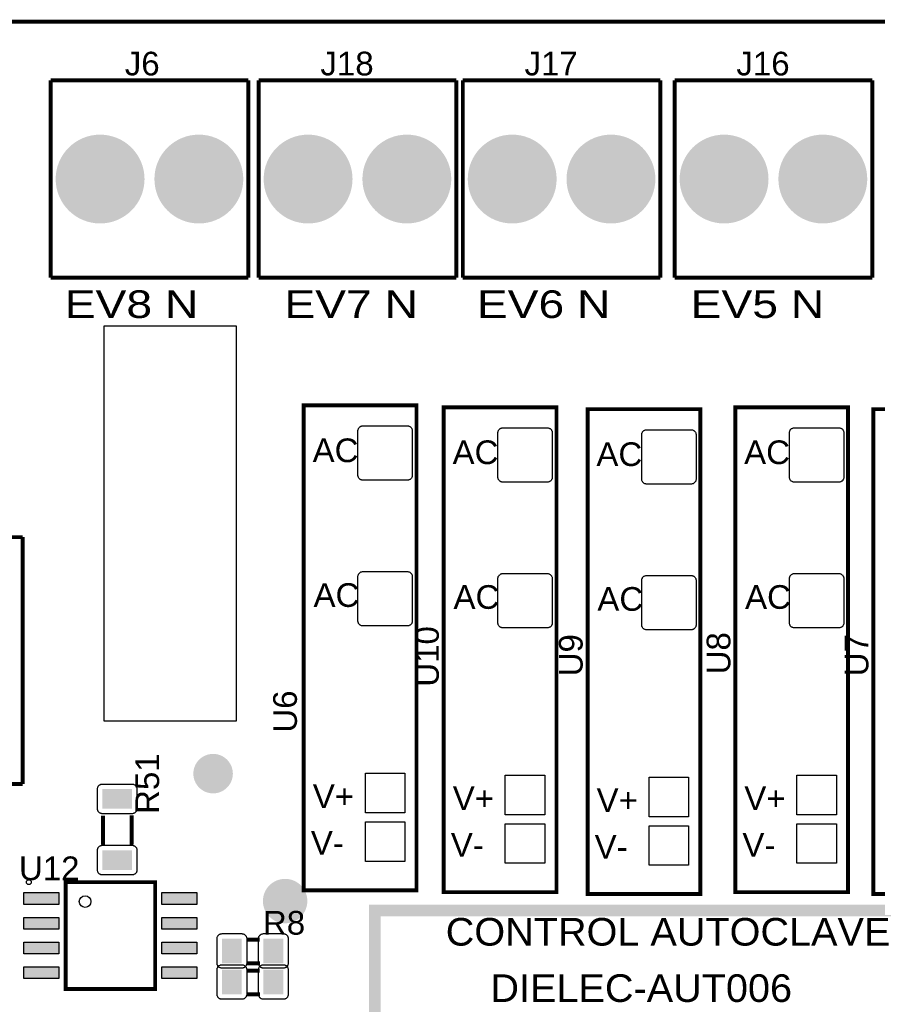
# Model space of a CAD drawing. Header units: inches. Extents: x -3.34 to 3.34, y -1.57 to 1.57.
# Tile 13 of 14: x -0.66 to 1.08, y -0.42 to 1.57. Entities that reach past the tile are written whole.
import ezdxf

# ---------------------------------------------------------------- set-up
doc = ezdxf.new("R2010")
doc.units = ezdxf.units.IN
doc.layers.get('0').update_dxf_attribs({"linetype": 'CONTINUOUS'})

# ---------------------------------------------------------------- blocks, each defined once
blk = doc.blocks.new('RPAD')
blk.add_trace([(-0.5, -0.5), (-0.5, 0.5), (0.5, -0.5), (0.5, 0.5)])
blk = doc.blocks.new('EPAD')
at = {"const_width": 0.5}
blk.add_lwpolyline([(-0.25, 0, 1), (0.25, 0, 1)], format="xyb", close=True, dxfattribs=at)

msp = doc.modelspace()

# ---------------------------------------------------------------- linework, layer by layer
for points, const_width in [([(-3.332118, -1.570866), (3.333236, -1.570866), (3.333236, 1.570866), (-3.332118, 1.570866), (-3.332118, -1.570866)], 0.008), ([(-3.332118, -1.570866), (3.333236, -1.570866), (3.333236, 1.570866), (-3.332118, 1.570866), (-3.332118, -1.570866)], 0.008), ([(-3.332118, -1.570866), (3.333236, -1.570866), (3.333236, 1.570866), (-3.332118, 1.570866), (-3.332118, -1.570866)], 0.008), ([(-0.592748, 1.451969), (-0.592748, 1.051969)], 0.008), ([(-0.592748, 1.451969), (-0.192748, 1.451969)], 0.008), ([(-0.592748, 1.451969), (-0.592748, 1.051969)], 0.008), ([(-0.592748, 1.451969), (-0.192748, 1.451969)], 0.008), ([(-0.592748, 1.451969), (-0.592748, 1.051969)], 0.008), ([(-0.592748, 1.451969), (-0.192748, 1.451969)], 0.008), ([(-0.192748, 1.451969), (-0.192748, 1.051969)], 0.008), ([(-0.192748, 1.451969), (-0.192748, 1.051969)], 0.008), ([(-0.192748, 1.451969), (-0.192748, 1.051969)], 0.008), ([(-0.171488, 1.451969), (-0.171488, 1.051969)], 0.008), ([(-0.171488, 1.451969), (0.228512, 1.451969)], 0.008), ([(-0.171488, 1.451969), (-0.171488, 1.051969)], 0.008), ([(-0.171488, 1.451969), (0.228512, 1.451969)], 0.008), ([(-0.171488, 1.451969), (-0.171488, 1.051969)], 0.008), ([(-0.171488, 1.451969), (0.228512, 1.451969)], 0.008), ([(0.228512, 1.451969), (0.228512, 1.051969)], 0.008), ([(0.228512, 1.451969), (0.228512, 1.051969)], 0.008), ([(0.228512, 1.451969), (0.228512, 1.051969)], 0.008), ([(0.241898, 1.451969), (0.241898, 1.051969)], 0.008), ([(0.241898, 1.451969), (0.641898, 1.451969)], 0.008), ([(0.241898, 1.451969), (0.241898, 1.051969)], 0.008), ([(0.241898, 1.451969), (0.641898, 1.451969)], 0.008), ([(0.241898, 1.451969), (0.241898, 1.051969)], 0.008), ([(0.241898, 1.451969), (0.641898, 1.451969)], 0.008), ([(0.641898, 1.451969), (0.641898, 1.051969)], 0.008), ([(0.641898, 1.451969), (0.641898, 1.051969)], 0.008), ([(0.641898, 1.451969), (0.641898, 1.051969)], 0.008), ([(0.671031, 1.451969), (0.671031, 1.051969)], 0.008), ([(0.671031, 1.451969), (1.071031, 1.451969)], 0.008), ([(0.671031, 1.451969), (0.671031, 1.051969)], 0.008), ([(0.671031, 1.451969), (1.071031, 1.451969)], 0.008), ([(0.671031, 1.451969), (0.671031, 1.051969)], 0.008), ([(0.671031, 1.451969), (1.071031, 1.451969)], 0.008), ([(1.071031, 1.451969), (1.071031, 1.051969)], 0.008), ([(1.071031, 1.451969), (1.071031, 1.051969)], 0.008), ([(1.071031, 1.451969), (1.071031, 1.051969)], 0.008), ([(-0.592748, 1.051969), (-0.192748, 1.051969)], 0.008), ([(-0.592748, 1.051969), (-0.192748, 1.051969)], 0.008), ([(-0.592748, 1.051969), (-0.192748, 1.051969)], 0.008), ([(-0.171488, 1.051969), (0.228512, 1.051969)], 0.008), ([(-0.171488, 1.051969), (0.228512, 1.051969)], 0.008), ([(-0.171488, 1.051969), (0.228512, 1.051969)], 0.008), ([(0.241898, 1.051969), (0.641898, 1.051969)], 0.008), ([(0.241898, 1.051969), (0.641898, 1.051969)], 0.008), ([(0.241898, 1.051969), (0.641898, 1.051969)], 0.008), ([(0.671031, 1.051969), (1.071031, 1.051969)], 0.008), ([(0.671031, 1.051969), (1.071031, 1.051969)], 0.008), ([(0.671031, 1.051969), (1.071031, 1.051969)], 0.008), ([(-0.080234, -0.188976), (0.148112, -0.188976), (0.148112, 0.793591), (-0.080234, 0.793591), (-0.080234, -0.188976)], 0.008), ([(-0.080234, -0.188976), (0.148112, -0.188976), (0.148112, 0.793591), (-0.080234, 0.793591), (-0.080234, -0.188976)], 0.008), ([(-0.080234, -0.188976), (0.148112, -0.188976), (0.148112, 0.793591), (-0.080234, 0.793591), (-0.080234, -0.188976)], 0.008), ([(0.20323, -0.192913), (0.431577, -0.192913), (0.431577, 0.789654), (0.20323, 0.789654), (0.20323, -0.192913)], 0.008), ([(0.20323, -0.192913), (0.431577, -0.192913), (0.431577, 0.789654), (0.20323, 0.789654), (0.20323, -0.192913)], 0.008), ([(0.20323, -0.192913), (0.431577, -0.192913), (0.431577, 0.789654), (0.20323, 0.789654), (0.20323, -0.192913)], 0.008), ([(0.494569, -0.19685), (0.722915, -0.19685), (0.722915, 0.785717), (0.494569, 0.785717), (0.494569, -0.19685)], 0.008), ([(0.494569, -0.19685), (0.722915, -0.19685), (0.722915, 0.785717), (0.494569, 0.785717), (0.494569, -0.19685)], 0.008), ([(0.494569, -0.19685), (0.722915, -0.19685), (0.722915, 0.785717), (0.494569, 0.785717), (0.494569, -0.19685)], 0.008), ([(0.793781, -0.192913), (1.022128, -0.192913), (1.022128, 0.789654), (0.793781, 0.789654), (0.793781, -0.192913)], 0.008), ([(0.793781, -0.192913), (1.022128, -0.192913), (1.022128, 0.789654), (0.793781, 0.789654), (0.793781, -0.192913)], 0.008), ([(0.793781, -0.192913), (1.022128, -0.192913), (1.022128, 0.789654), (0.793781, 0.789654), (0.793781, -0.192913)], 0.008), ([(1.073309, -0.19685), (1.301656, -0.19685), (1.301656, 0.785717), (1.073309, 0.785717), (1.073309, -0.19685)], 0.008), ([(1.073309, -0.19685), (1.301656, -0.19685), (1.301656, 0.785717), (1.073309, 0.785717), (1.073309, -0.19685)], 0.008), ([(1.073309, -0.19685), (1.301656, -0.19685), (1.301656, 0.785717), (1.073309, 0.785717), (1.073309, -0.19685)], 0.008), ([(-2.649835, 0.526378), (-0.649835, 0.526378)], 0.008), ([(-2.649835, 0.526378), (-0.649835, 0.526378)], 0.008), ([(-2.649835, 0.526378), (-0.649835, 0.526378)], 0.008), ([(-0.649835, 0.526378), (-0.649835, 0.026378)], 0.008), ([(-0.649835, 0.526378), (-0.649835, 0.026378)], 0.008), ([(-0.649835, 0.526378), (-0.649835, 0.026378)], 0.008), ([(-2.649835, 0.026378), (-0.649835, 0.026378)], 0.008), ([(-2.649835, 0.026378), (-0.649835, 0.026378)], 0.008), ([(-2.649835, 0.026378), (-0.649835, 0.026378)], 0.008), ([(-0.487102, -0.037937), (-0.487102, -0.096937)], 0.008), ([(-0.487102, -0.037937), (-0.487102, -0.096937)], 0.008), ([(-0.487102, -0.037937), (-0.487102, -0.096937)], 0.008), ([(-0.429102, -0.036937), (-0.429102, -0.096937)], 0.008), ([(-0.429102, -0.036937), (-0.429102, -0.096937)], 0.008), ([(-0.429102, -0.036937), (-0.429102, -0.096937)], 0.008), ([(-0.562433, -0.389173), (-0.381331, -0.389173), (-0.381331, -0.172638), (-0.562433, -0.172638), (-0.562433, -0.389173)], 0.007874), ([(-0.562433, -0.389173), (-0.381331, -0.389173), (-0.381331, -0.172638), (-0.562433, -0.172638), (-0.562433, -0.389173)], 0.007874), ([(-0.562433, -0.389173), (-0.381331, -0.389173), (-0.381331, -0.172638), (-0.562433, -0.172638), (-0.562433, -0.389173)], 0.007874), ([(0.063552, -0.541193), (1.323394, -0.541193), (1.323394, -0.230169), (0.063552, -0.230169), (0.063552, -0.541193)], 0.024), ([(0.063552, -0.541193), (1.323394, -0.541193), (1.323394, -0.230169), (0.063552, -0.230169), (0.063552, -0.541193)], 0.024), ([(0.063552, -0.541193), (1.323394, -0.541193), (1.323394, -0.230169), (0.063552, -0.230169), (0.063552, -0.541193)], 0.024), ([(-0.196819, -0.288992), (-0.169819, -0.288992)], 0.008), ([(-0.196819, -0.288992), (-0.169819, -0.288992)], 0.008), ([(-0.196819, -0.288992), (-0.169819, -0.288992)], 0.008), ([(-0.196819, -0.336992), (-0.168819, -0.336992)], 0.008), ([(-0.196819, -0.336992), (-0.168819, -0.336992)], 0.008), ([(-0.196819, -0.336992), (-0.168819, -0.336992)], 0.008), ([(-0.196819, -0.351984), (-0.169819, -0.351984)], 0.008), ([(-0.196819, -0.351984), (-0.169819, -0.351984)], 0.008), ([(-0.196819, -0.351984), (-0.169819, -0.351984)], 0.008), ([(-0.196819, -0.399984), (-0.168819, -0.399984)], 0.008), ([(-0.196819, -0.399984), (-0.168819, -0.399984)], 0.008), ([(-0.196819, -0.399984), (-0.168819, -0.399984)], 0.008)]:
    msp.add_lwpolyline(points, dxfattribs=dict(const_width=const_width))
msp.add_lwpolyline([(-0.21637, 0.1543), (-0.21637, 0.953611), (-0.484972, 0.953611), (-0.484972, 0.1543), (-0.21637, 0.1543)])
for points in [[(0.029506, 0.65185), (0.029506, 0.74185), (0.029556, 0.74289), (0.029705, 0.743895), (0.029947, 0.744862), (0.030278, 0.745786), (0.030692, 0.746662), (0.031187, 0.747486), (0.031756, 0.748254), (0.032396, 0.74896), (0.033103, 0.7496), (0.03387, 0.750169), (0.034694, 0.750664), (0.03557, 0.751079), (0.036494, 0.751409), (0.037461, 0.751652), (0.038467, 0.7518), (0.039506, 0.75185), (0.129506, 0.75185), (0.130545, 0.7518), (0.13155, 0.751652), (0.132517, 0.751409), (0.133441, 0.751079), (0.134318, 0.750664), (0.135142, 0.750169), (0.135909, 0.7496), (0.136615, 0.74896), (0.137256, 0.748254), (0.137825, 0.747486), (0.13832, 0.746662), (0.138734, 0.745786), (0.139065, 0.744862), (0.139307, 0.743895), (0.139456, 0.74289), (0.139506, 0.74185), (0.139506, 0.65185), (0.139456, 0.650811), (0.139307, 0.649806), (0.139065, 0.648839), (0.138734, 0.647915), (0.13832, 0.647039), (0.137825, 0.646215), (0.137256, 0.645447), (0.136615, 0.644741), (0.135909, 0.644101), (0.135142, 0.643531), (0.134318, 0.643037), (0.133441, 0.642622), (0.132517, 0.642291), (0.13155, 0.642049), (0.130545, 0.641901), (0.129506, 0.64185), (0.039506, 0.64185), (0.038467, 0.641901), (0.037461, 0.642049), (0.036494, 0.642291), (0.03557, 0.642622), (0.034694, 0.643037), (0.03387, 0.643531), (0.033103, 0.644101), (0.032396, 0.644741), (0.031756, 0.645447), (0.031187, 0.646215), (0.030692, 0.647039), (0.030278, 0.647915), (0.029947, 0.648839), (0.029705, 0.649806), (0.029556, 0.650811), (0.029506, 0.65185)], [(0.31297, 0.647913), (0.31297, 0.737913), (0.313021, 0.738953), (0.313169, 0.739958), (0.313411, 0.740925), (0.313742, 0.741849), (0.314157, 0.742725), (0.314652, 0.743549), (0.315221, 0.744317), (0.315861, 0.745023), (0.316567, 0.745663), (0.317335, 0.746232), (0.318159, 0.746727), (0.319035, 0.747142), (0.319959, 0.747472), (0.320926, 0.747715), (0.321931, 0.747863), (0.32297, 0.747913), (0.41297, 0.747913), (0.41401, 0.747863), (0.415015, 0.747715), (0.415982, 0.747472), (0.416906, 0.747142), (0.417782, 0.746727), (0.418606, 0.746232), (0.419374, 0.745663), (0.42008, 0.745023), (0.42072, 0.744317), (0.421289, 0.743549), (0.421784, 0.742725), (0.422199, 0.741849), (0.42253, 0.740925), (0.422772, 0.739958), (0.42292, 0.738953), (0.42297, 0.737913), (0.42297, 0.647913), (0.42292, 0.646874), (0.422772, 0.645869), (0.42253, 0.644902), (0.422199, 0.643978), (0.421784, 0.643102), (0.421289, 0.642278), (0.42072, 0.64151), (0.42008, 0.640804), (0.419374, 0.640164), (0.418606, 0.639594), (0.417782, 0.6391), (0.416906, 0.638685), (0.415982, 0.638354), (0.415015, 0.638112), (0.41401, 0.637964), (0.41297, 0.637913), (0.32297, 0.637913), (0.321931, 0.637964), (0.320926, 0.638112), (0.319959, 0.638354), (0.319035, 0.638685), (0.318159, 0.6391), (0.317335, 0.639594), (0.316567, 0.640164), (0.315861, 0.640804), (0.315221, 0.64151), (0.314652, 0.642278), (0.314157, 0.643102), (0.313742, 0.643978), (0.313411, 0.644902), (0.313169, 0.645869), (0.313021, 0.646874), (0.31297, 0.647913)], [(0.604309, 0.643976), (0.604309, 0.733976), (0.604359, 0.735016), (0.604508, 0.736021), (0.60475, 0.736988), (0.605081, 0.737912), (0.605495, 0.738788), (0.60599, 0.739612), (0.606559, 0.74038), (0.6072, 0.741086), (0.607906, 0.741726), (0.608673, 0.742295), (0.609497, 0.74279), (0.610374, 0.743205), (0.611298, 0.743535), (0.612265, 0.743778), (0.61327, 0.743926), (0.614309, 0.743976), (0.704309, 0.743976), (0.705348, 0.743926), (0.706354, 0.743778), (0.70732, 0.743535), (0.708244, 0.743205), (0.709121, 0.74279), (0.709945, 0.742295), (0.710712, 0.741726), (0.711419, 0.741086), (0.712059, 0.74038), (0.712628, 0.739612), (0.713123, 0.738788), (0.713537, 0.737912), (0.713868, 0.736988), (0.71411, 0.736021), (0.714259, 0.735016), (0.714309, 0.733976), (0.714309, 0.643976), (0.714259, 0.642937), (0.71411, 0.641932), (0.713868, 0.640965), (0.713537, 0.640041), (0.713123, 0.639165), (0.712628, 0.638341), (0.712059, 0.637573), (0.711419, 0.636867), (0.710712, 0.636227), (0.709945, 0.635657), (0.709121, 0.635163), (0.708244, 0.634748), (0.70732, 0.634417), (0.706354, 0.634175), (0.705348, 0.634027), (0.704309, 0.633976), (0.614309, 0.633976), (0.61327, 0.634027), (0.612265, 0.634175), (0.611298, 0.634417), (0.610374, 0.634748), (0.609497, 0.635163), (0.608673, 0.635657), (0.607906, 0.636227), (0.6072, 0.636867), (0.606559, 0.637573), (0.60599, 0.638341), (0.605495, 0.639165), (0.605081, 0.640041), (0.60475, 0.640965), (0.604508, 0.641932), (0.604359, 0.642937), (0.604309, 0.643976)], [(0.903522, 0.647913), (0.903522, 0.737913), (0.903572, 0.738953), (0.90372, 0.739958), (0.903963, 0.740925), (0.904293, 0.741849), (0.904708, 0.742725), (0.905203, 0.743549), (0.905772, 0.744317), (0.906412, 0.745023), (0.907119, 0.745663), (0.907886, 0.746232), (0.90871, 0.746727), (0.909586, 0.747142), (0.91051, 0.747472), (0.911477, 0.747715), (0.912482, 0.747863), (0.913522, 0.747913), (1.003522, 0.747913), (1.004561, 0.747863), (1.005566, 0.747715), (1.006533, 0.747472), (1.007457, 0.747142), (1.008333, 0.746727), (1.009157, 0.746232), (1.009925, 0.745663), (1.010631, 0.745023), (1.011271, 0.744317), (1.011841, 0.743549), (1.012335, 0.742725), (1.01275, 0.741849), (1.013081, 0.740925), (1.013323, 0.739958), (1.013471, 0.738953), (1.013522, 0.737913), (1.013522, 0.647913), (1.013471, 0.646874), (1.013323, 0.645869), (1.013081, 0.644902), (1.01275, 0.643978), (1.012335, 0.643102), (1.011841, 0.642278), (1.011271, 0.64151), (1.010631, 0.640804), (1.009925, 0.640164), (1.009157, 0.639594), (1.008333, 0.6391), (1.007457, 0.638685), (1.006533, 0.638354), (1.005566, 0.638112), (1.004561, 0.637964), (1.003522, 0.637913), (0.913522, 0.637913), (0.912482, 0.637964), (0.911477, 0.638112), (0.91051, 0.638354), (0.909586, 0.638685), (0.90871, 0.6391), (0.907886, 0.639594), (0.907119, 0.640164), (0.906412, 0.640804), (0.905772, 0.64151), (0.905203, 0.642278), (0.904708, 0.643102), (0.904293, 0.643978), (0.903963, 0.644902), (0.90372, 0.645869), (0.903572, 0.646874), (0.903522, 0.647913)], [(0.029506, 0.356575), (0.029506, 0.446575), (0.029556, 0.447614), (0.029705, 0.448619), (0.029947, 0.449586), (0.030278, 0.45051), (0.030692, 0.451387), (0.031187, 0.452211), (0.031756, 0.452978), (0.032396, 0.453684), (0.033103, 0.454324), (0.03387, 0.454894), (0.034694, 0.455388), (0.03557, 0.455803), (0.036494, 0.456134), (0.037461, 0.456376), (0.038467, 0.456524), (0.039506, 0.456575), (0.129506, 0.456575), (0.130545, 0.456524), (0.13155, 0.456376), (0.132517, 0.456134), (0.133441, 0.455803), (0.134318, 0.455388), (0.135142, 0.454894), (0.135909, 0.454324), (0.136615, 0.453684), (0.137256, 0.452978), (0.137825, 0.452211), (0.13832, 0.451387), (0.138734, 0.45051), (0.139065, 0.449586), (0.139307, 0.448619), (0.139456, 0.447614), (0.139506, 0.446575), (0.139506, 0.356575), (0.139456, 0.355535), (0.139307, 0.35453), (0.139065, 0.353563), (0.138734, 0.352639), (0.13832, 0.351763), (0.137825, 0.350939), (0.137256, 0.350171), (0.136615, 0.349465), (0.135909, 0.348825), (0.135142, 0.348256), (0.134318, 0.347761), (0.133441, 0.347346), (0.132517, 0.347016), (0.13155, 0.346774), (0.130545, 0.346625), (0.129506, 0.346575), (0.039506, 0.346575), (0.038467, 0.346625), (0.037461, 0.346774), (0.036494, 0.347016), (0.03557, 0.347346), (0.034694, 0.347761), (0.03387, 0.348256), (0.033103, 0.348825), (0.032396, 0.349465), (0.031756, 0.350171), (0.031187, 0.350939), (0.030692, 0.351763), (0.030278, 0.352639), (0.029947, 0.353563), (0.029705, 0.35453), (0.029556, 0.355535), (0.029506, 0.356575)], [(0.31297, 0.352638), (0.31297, 0.442638), (0.313021, 0.443677), (0.313169, 0.444682), (0.313411, 0.445649), (0.313742, 0.446573), (0.314157, 0.44745), (0.314652, 0.448274), (0.315221, 0.449041), (0.315861, 0.449747), (0.316567, 0.450387), (0.317335, 0.450957), (0.318159, 0.451451), (0.319035, 0.451866), (0.319959, 0.452197), (0.320926, 0.452439), (0.321931, 0.452587), (0.32297, 0.452638), (0.41297, 0.452638), (0.41401, 0.452587), (0.415015, 0.452439), (0.415982, 0.452197), (0.416906, 0.451866), (0.417782, 0.451451), (0.418606, 0.450957), (0.419374, 0.450387), (0.42008, 0.449747), (0.42072, 0.449041), (0.421289, 0.448274), (0.421784, 0.44745), (0.422199, 0.446573), (0.42253, 0.445649), (0.422772, 0.444682), (0.42292, 0.443677), (0.42297, 0.442638), (0.42297, 0.352638), (0.42292, 0.351598), (0.422772, 0.350593), (0.42253, 0.349626), (0.422199, 0.348702), (0.421784, 0.347826), (0.421289, 0.347002), (0.42072, 0.346234), (0.42008, 0.345528), (0.419374, 0.344888), (0.418606, 0.344319), (0.417782, 0.343824), (0.416906, 0.343409), (0.415982, 0.343079), (0.415015, 0.342837), (0.41401, 0.342688), (0.41297, 0.342638), (0.32297, 0.342638), (0.321931, 0.342688), (0.320926, 0.342837), (0.319959, 0.343079), (0.319035, 0.343409), (0.318159, 0.343824), (0.317335, 0.344319), (0.316567, 0.344888), (0.315861, 0.345528), (0.315221, 0.346234), (0.314652, 0.347002), (0.314157, 0.347826), (0.313742, 0.348702), (0.313411, 0.349626), (0.313169, 0.350593), (0.313021, 0.351598), (0.31297, 0.352638)], [(0.604309, 0.348701), (0.604309, 0.438701), (0.604359, 0.43974), (0.604508, 0.440745), (0.60475, 0.441712), (0.605081, 0.442636), (0.605495, 0.443513), (0.60599, 0.444337), (0.606559, 0.445104), (0.6072, 0.44581), (0.607906, 0.44645), (0.608673, 0.44702), (0.609497, 0.447514), (0.610374, 0.447929), (0.611298, 0.44826), (0.612265, 0.448502), (0.61327, 0.44865), (0.614309, 0.448701), (0.704309, 0.448701), (0.705348, 0.44865), (0.706354, 0.448502), (0.70732, 0.44826), (0.708244, 0.447929), (0.709121, 0.447514), (0.709945, 0.44702), (0.710712, 0.44645), (0.711419, 0.44581), (0.712059, 0.445104), (0.712628, 0.444337), (0.713123, 0.443513), (0.713537, 0.442636), (0.713868, 0.441712), (0.71411, 0.440745), (0.714259, 0.43974), (0.714309, 0.438701), (0.714309, 0.348701), (0.714259, 0.347661), (0.71411, 0.346656), (0.713868, 0.345689), (0.713537, 0.344765), (0.713123, 0.343889), (0.712628, 0.343065), (0.712059, 0.342297), (0.711419, 0.341591), (0.710712, 0.340951), (0.709945, 0.340382), (0.709121, 0.339887), (0.708244, 0.339472), (0.70732, 0.339142), (0.706354, 0.3389), (0.705348, 0.338751), (0.704309, 0.338701), (0.614309, 0.338701), (0.61327, 0.338751), (0.612265, 0.3389), (0.611298, 0.339142), (0.610374, 0.339472), (0.609497, 0.339887), (0.608673, 0.340382), (0.607906, 0.340951), (0.6072, 0.341591), (0.606559, 0.342297), (0.60599, 0.343065), (0.605495, 0.343889), (0.605081, 0.344765), (0.60475, 0.345689), (0.604508, 0.346656), (0.604359, 0.347661), (0.604309, 0.348701)], [(0.903522, 0.352638), (0.903522, 0.442638), (0.903572, 0.443677), (0.90372, 0.444682), (0.903963, 0.445649), (0.904293, 0.446573), (0.904708, 0.44745), (0.905203, 0.448274), (0.905772, 0.449041), (0.906412, 0.449747), (0.907119, 0.450387), (0.907886, 0.450957), (0.90871, 0.451451), (0.909586, 0.451866), (0.91051, 0.452197), (0.911477, 0.452439), (0.912482, 0.452587), (0.913522, 0.452638), (1.003522, 0.452638), (1.004561, 0.452587), (1.005566, 0.452439), (1.006533, 0.452197), (1.007457, 0.451866), (1.008333, 0.451451), (1.009157, 0.450957), (1.009925, 0.450387), (1.010631, 0.449747), (1.011271, 0.449041), (1.011841, 0.448274), (1.012335, 0.44745), (1.01275, 0.446573), (1.013081, 0.445649), (1.013323, 0.444682), (1.013471, 0.443677), (1.013522, 0.442638), (1.013522, 0.352638), (1.013471, 0.351598), (1.013323, 0.350593), (1.013081, 0.349626), (1.01275, 0.348702), (1.012335, 0.347826), (1.011841, 0.347002), (1.011271, 0.346234), (1.010631, 0.345528), (1.009925, 0.344888), (1.009157, 0.344319), (1.008333, 0.343824), (1.007457, 0.343409), (1.006533, 0.343079), (1.005566, 0.342837), (1.004561, 0.342688), (1.003522, 0.342638), (0.913522, 0.342638), (0.912482, 0.342688), (0.911477, 0.342837), (0.91051, 0.343079), (0.909586, 0.343409), (0.90871, 0.343824), (0.907886, 0.344319), (0.907119, 0.344888), (0.906412, 0.345528), (0.905772, 0.346234), (0.905203, 0.347002), (0.904708, 0.347826), (0.904293, 0.348702), (0.903963, 0.349626), (0.90372, 0.350593), (0.903572, 0.351598), (0.903522, 0.352638)], [(0.044506, -0.032126), (0.044506, 0.047874), (0.124506, 0.047874), (0.124506, -0.032126), (0.044506, -0.032126)], [(0.32797, -0.036063), (0.32797, 0.043937), (0.40797, 0.043937), (0.40797, -0.036063), (0.32797, -0.036063)], [(0.619309, -0.04), (0.619309, 0.04), (0.699309, 0.04), (0.699309, -0.04), (0.619309, -0.04)], [(0.918522, -0.036063), (0.918522, 0.043937), (0.998522, 0.043937), (0.998522, -0.036063), (0.918522, -0.036063)], [(-0.418102, 0.016063), (-0.418102, -0.023937), (-0.418153, -0.024976), (-0.418301, -0.025981), (-0.418543, -0.026948), (-0.418874, -0.027872), (-0.419289, -0.028749), (-0.419783, -0.029573), (-0.420353, -0.030341), (-0.420993, -0.031046), (-0.421699, -0.031687), (-0.422467, -0.032256), (-0.423291, -0.03275), (-0.424167, -0.033165), (-0.425091, -0.033496), (-0.426058, -0.033738), (-0.427063, -0.033887), (-0.428102, -0.033937), (-0.488102, -0.033937), (-0.489142, -0.033887), (-0.490147, -0.033738), (-0.491114, -0.033496), (-0.492038, -0.033165), (-0.492914, -0.03275), (-0.493738, -0.032256), (-0.494506, -0.031687), (-0.495212, -0.031046), (-0.495852, -0.030341), (-0.496421, -0.029573), (-0.496916, -0.028749), (-0.497331, -0.027872), (-0.497661, -0.026948), (-0.497904, -0.025981), (-0.498052, -0.024976), (-0.498102, -0.023937), (-0.498102, 0.016063), (-0.498052, 0.017102), (-0.497904, 0.018107), (-0.497661, 0.019074), (-0.497331, 0.019998), (-0.496916, 0.020875), (-0.496421, 0.021699), (-0.495852, 0.022467), (-0.495212, 0.023172), (-0.494506, 0.023813), (-0.493738, 0.024382), (-0.492914, 0.024876), (-0.492038, 0.025291), (-0.491114, 0.025622), (-0.490147, 0.025864), (-0.489142, 0.026013), (-0.488102, 0.026063), (-0.428102, 0.026063), (-0.427063, 0.026013), (-0.426058, 0.025864), (-0.425091, 0.025622), (-0.424167, 0.025291), (-0.423291, 0.024876), (-0.422467, 0.024382), (-0.421699, 0.023813), (-0.420993, 0.023172), (-0.420353, 0.022467), (-0.419783, 0.021699), (-0.419289, 0.020875), (-0.418874, 0.019998), (-0.418543, 0.019074), (-0.418301, 0.018107), (-0.418153, 0.017102), (-0.418102, 0.016063)], [(0.044506, -0.130551), (0.044506, -0.050551), (0.124506, -0.050551), (0.124506, -0.130551), (0.044506, -0.130551)], [(0.32797, -0.134488), (0.32797, -0.054488), (0.40797, -0.054488), (0.40797, -0.134488), (0.32797, -0.134488)], [(0.619309, -0.138425), (0.619309, -0.058425), (0.699309, -0.058425), (0.699309, -0.138425), (0.619309, -0.138425)], [(0.918522, -0.134488), (0.918522, -0.054488), (0.998522, -0.054488), (0.998522, -0.134488), (0.918522, -0.134488)], [(-0.418102, -0.107937), (-0.418102, -0.147937), (-0.418153, -0.148976), (-0.418301, -0.149981), (-0.418543, -0.150948), (-0.418874, -0.151872), (-0.419289, -0.152749), (-0.419783, -0.153573), (-0.420353, -0.154341), (-0.420993, -0.155046), (-0.421699, -0.155687), (-0.422467, -0.156256), (-0.423291, -0.15675), (-0.424167, -0.157165), (-0.425091, -0.157496), (-0.426058, -0.157738), (-0.427063, -0.157887), (-0.428102, -0.157937), (-0.488102, -0.157937), (-0.489142, -0.157887), (-0.490147, -0.157738), (-0.491114, -0.157496), (-0.492038, -0.157165), (-0.492914, -0.15675), (-0.493738, -0.156256), (-0.494506, -0.155687), (-0.495212, -0.155046), (-0.495852, -0.154341), (-0.496421, -0.153573), (-0.496916, -0.152749), (-0.497331, -0.151872), (-0.497661, -0.150948), (-0.497904, -0.149981), (-0.498052, -0.148976), (-0.498102, -0.147937), (-0.498102, -0.107937), (-0.498052, -0.106898), (-0.497904, -0.105893), (-0.497661, -0.104926), (-0.497331, -0.104002), (-0.496916, -0.103125), (-0.496421, -0.102301), (-0.495852, -0.101533), (-0.495212, -0.100828), (-0.494506, -0.100187), (-0.493738, -0.099618), (-0.492914, -0.099124), (-0.492038, -0.098709), (-0.491114, -0.098378), (-0.490147, -0.098136), (-0.489142, -0.097987), (-0.488102, -0.097937), (-0.428102, -0.097937), (-0.427063, -0.097987), (-0.426058, -0.098136), (-0.425091, -0.098378), (-0.424167, -0.098709), (-0.423291, -0.099124), (-0.422467, -0.099618), (-0.421699, -0.100187), (-0.420993, -0.100828), (-0.420353, -0.101533), (-0.419783, -0.102301), (-0.419289, -0.103125), (-0.418874, -0.104002), (-0.418543, -0.104926), (-0.418301, -0.105893), (-0.418153, -0.106898), (-0.418102, -0.107937)], [(-0.647146, -0.217906), (-0.647146, -0.193906), (-0.576146, -0.193906), (-0.576146, -0.217906), (-0.647146, -0.217906)], [(-0.367618, -0.217906), (-0.367618, -0.193906), (-0.296618, -0.193906), (-0.296618, -0.217906), (-0.367618, -0.217906)], [(-0.647146, -0.267906), (-0.647146, -0.243906), (-0.576146, -0.243906), (-0.576146, -0.267906), (-0.647146, -0.267906)], [(-0.367618, -0.267906), (-0.367618, -0.243906), (-0.296618, -0.243906), (-0.296618, -0.267906), (-0.367618, -0.267906)], [(-0.245819, -0.276992), (-0.205819, -0.276992), (-0.20478, -0.277043), (-0.203774, -0.277191), (-0.202807, -0.277433), (-0.201883, -0.277764), (-0.201007, -0.278178), (-0.200183, -0.278673), (-0.199415, -0.279243), (-0.198709, -0.279883), (-0.198069, -0.280589), (-0.1975, -0.281356), (-0.197006, -0.28218), (-0.196591, -0.283057), (-0.19626, -0.283981), (-0.196018, -0.284948), (-0.195869, -0.285953), (-0.195819, -0.286992), (-0.195819, -0.336992), (-0.195869, -0.338031), (-0.196018, -0.339037), (-0.19626, -0.340004), (-0.196591, -0.340928), (-0.197006, -0.341804), (-0.1975, -0.342628), (-0.198069, -0.343395), (-0.198709, -0.344102), (-0.199415, -0.344742), (-0.200183, -0.345311), (-0.201007, -0.345806), (-0.201883, -0.34622), (-0.202807, -0.346551), (-0.203774, -0.346793), (-0.20478, -0.346942), (-0.205819, -0.346992), (-0.245819, -0.346992), (-0.246858, -0.346942), (-0.247863, -0.346793), (-0.24883, -0.346551), (-0.249754, -0.34622), (-0.250631, -0.345806), (-0.251455, -0.345311), (-0.252222, -0.344742), (-0.252928, -0.344102), (-0.253569, -0.343395), (-0.254138, -0.342628), (-0.254632, -0.341804), (-0.255047, -0.340928), (-0.255378, -0.340004), (-0.25562, -0.339037), (-0.255769, -0.338031), (-0.255819, -0.336992), (-0.255819, -0.286992), (-0.255769, -0.285953), (-0.25562, -0.284948), (-0.255378, -0.283981), (-0.255047, -0.283057), (-0.254632, -0.28218), (-0.254138, -0.281356), (-0.253569, -0.280589), (-0.252928, -0.279883), (-0.252222, -0.279243), (-0.251455, -0.278673), (-0.250631, -0.278178), (-0.249754, -0.277764), (-0.24883, -0.277433), (-0.247863, -0.277191), (-0.246858, -0.277043), (-0.245819, -0.276992)], [(-0.161819, -0.276992), (-0.121819, -0.276992), (-0.12078, -0.277043), (-0.119774, -0.277191), (-0.118807, -0.277433), (-0.117883, -0.277764), (-0.117007, -0.278178), (-0.116183, -0.278673), (-0.115415, -0.279243), (-0.114709, -0.279883), (-0.114069, -0.280589), (-0.1135, -0.281356), (-0.113006, -0.28218), (-0.112591, -0.283057), (-0.11226, -0.283981), (-0.112018, -0.284948), (-0.111869, -0.285953), (-0.111819, -0.286992), (-0.111819, -0.336992), (-0.111869, -0.338031), (-0.112018, -0.339037), (-0.11226, -0.340004), (-0.112591, -0.340928), (-0.113006, -0.341804), (-0.1135, -0.342628), (-0.114069, -0.343395), (-0.114709, -0.344102), (-0.115415, -0.344742), (-0.116183, -0.345311), (-0.117007, -0.345806), (-0.117883, -0.34622), (-0.118807, -0.346551), (-0.119774, -0.346793), (-0.12078, -0.346942), (-0.121819, -0.346992), (-0.161819, -0.346992), (-0.162858, -0.346942), (-0.163863, -0.346793), (-0.16483, -0.346551), (-0.165754, -0.34622), (-0.166631, -0.345806), (-0.167455, -0.345311), (-0.168222, -0.344742), (-0.168928, -0.344102), (-0.169569, -0.343395), (-0.170138, -0.342628), (-0.170632, -0.341804), (-0.171047, -0.340928), (-0.171378, -0.340004), (-0.17162, -0.339037), (-0.171769, -0.338031), (-0.171819, -0.336992), (-0.171819, -0.286992), (-0.171769, -0.285953), (-0.17162, -0.284948), (-0.171378, -0.283981), (-0.171047, -0.283057), (-0.170632, -0.28218), (-0.170138, -0.281356), (-0.169569, -0.280589), (-0.168928, -0.279883), (-0.168222, -0.279243), (-0.167455, -0.278673), (-0.166631, -0.278178), (-0.165754, -0.277764), (-0.16483, -0.277433), (-0.163863, -0.277191), (-0.162858, -0.277043), (-0.161819, -0.276992)], [(-0.647146, -0.317906), (-0.647146, -0.293906), (-0.576146, -0.293906), (-0.576146, -0.317906), (-0.647146, -0.317906)], [(-0.367618, -0.317906), (-0.367618, -0.293906), (-0.296618, -0.293906), (-0.296618, -0.317906), (-0.367618, -0.317906)], [(-0.647146, -0.367906), (-0.647146, -0.343906), (-0.576146, -0.343906), (-0.576146, -0.367906), (-0.647146, -0.367906)], [(-0.367618, -0.367906), (-0.367618, -0.343906), (-0.296618, -0.343906), (-0.296618, -0.367906), (-0.367618, -0.367906)], [(-0.245819, -0.339984), (-0.205819, -0.339984), (-0.20478, -0.340035), (-0.203774, -0.340183), (-0.202807, -0.340425), (-0.201883, -0.340756), (-0.201007, -0.34117), (-0.200183, -0.341665), (-0.199415, -0.342235), (-0.198709, -0.342875), (-0.198069, -0.343581), (-0.1975, -0.344348), (-0.197006, -0.345172), (-0.196591, -0.346049), (-0.19626, -0.346973), (-0.196018, -0.34794), (-0.195869, -0.348945), (-0.195819, -0.349984), (-0.195819, -0.399984), (-0.195869, -0.401024), (-0.196018, -0.402029), (-0.19626, -0.402996), (-0.196591, -0.40392), (-0.197006, -0.404796), (-0.1975, -0.40562), (-0.198069, -0.406387), (-0.198709, -0.407094), (-0.199415, -0.407734), (-0.200183, -0.408303), (-0.201007, -0.408798), (-0.201883, -0.409213), (-0.202807, -0.409543), (-0.203774, -0.409785), (-0.20478, -0.409934), (-0.205819, -0.409984), (-0.245819, -0.409984), (-0.246858, -0.409934), (-0.247863, -0.409785), (-0.24883, -0.409543), (-0.249754, -0.409213), (-0.250631, -0.408798), (-0.251455, -0.408303), (-0.252222, -0.407734), (-0.252928, -0.407094), (-0.253569, -0.406387), (-0.254138, -0.40562), (-0.254632, -0.404796), (-0.255047, -0.40392), (-0.255378, -0.402996), (-0.25562, -0.402029), (-0.255769, -0.401024), (-0.255819, -0.399984), (-0.255819, -0.349984), (-0.255769, -0.348945), (-0.25562, -0.34794), (-0.255378, -0.346973), (-0.255047, -0.346049), (-0.254632, -0.345172), (-0.254138, -0.344348), (-0.253569, -0.343581), (-0.252928, -0.342875), (-0.252222, -0.342235), (-0.251455, -0.341665), (-0.250631, -0.34117), (-0.249754, -0.340756), (-0.24883, -0.340425), (-0.247863, -0.340183), (-0.246858, -0.340035), (-0.245819, -0.339984)], [(-0.161819, -0.339984), (-0.121819, -0.339984), (-0.12078, -0.340035), (-0.119774, -0.340183), (-0.118807, -0.340425), (-0.117883, -0.340756), (-0.117007, -0.34117), (-0.116183, -0.341665), (-0.115415, -0.342235), (-0.114709, -0.342875), (-0.114069, -0.343581), (-0.1135, -0.344348), (-0.113006, -0.345172), (-0.112591, -0.346049), (-0.11226, -0.346973), (-0.112018, -0.34794), (-0.111869, -0.348945), (-0.111819, -0.349984), (-0.111819, -0.399984), (-0.111869, -0.401024), (-0.112018, -0.402029), (-0.11226, -0.402996), (-0.112591, -0.40392), (-0.113006, -0.404796), (-0.1135, -0.40562), (-0.114069, -0.406387), (-0.114709, -0.407094), (-0.115415, -0.407734), (-0.116183, -0.408303), (-0.117007, -0.408798), (-0.117883, -0.409213), (-0.118807, -0.409543), (-0.119774, -0.409785), (-0.12078, -0.409934), (-0.121819, -0.409984), (-0.161819, -0.409984), (-0.162858, -0.409934), (-0.163863, -0.409785), (-0.16483, -0.409543), (-0.165754, -0.409213), (-0.166631, -0.408798), (-0.167455, -0.408303), (-0.168222, -0.407734), (-0.168928, -0.407094), (-0.169569, -0.406387), (-0.170138, -0.40562), (-0.170632, -0.404796), (-0.171047, -0.40392), (-0.171378, -0.402996), (-0.17162, -0.402029), (-0.171769, -0.401024), (-0.171819, -0.399984), (-0.171819, -0.349984), (-0.171769, -0.348945), (-0.17162, -0.34794), (-0.171378, -0.346973), (-0.171047, -0.346049), (-0.170632, -0.345172), (-0.170138, -0.344348), (-0.169569, -0.343581), (-0.168928, -0.342875), (-0.168222, -0.342235), (-0.167455, -0.341665), (-0.166631, -0.34117), (-0.165754, -0.340756), (-0.16483, -0.340425), (-0.163863, -0.340183), (-0.162858, -0.340035), (-0.161819, -0.339984)]]:
    msp.add_lwpolyline(points, close=True)
for centre, radius in [((-0.637236, -0.172638), 0.004921), ((-0.637236, -0.172638), 0.004921), ((-0.637236, -0.172638), 0.004921), ((-0.523063, -0.212008), 0.011811), ((-0.523063, -0.212008), 0.011811), ((-0.523063, -0.212008), 0.011811)]:
    msp.add_circle(centre, radius)

# ---------------------------------------------------------------- block references
for name, p, xscale, yscale in [('EPAD', (-0.492748, 1.251969), 0.18, 0.18), ('EPAD', (-0.292748, 1.251969), 0.18, 0.18), ('EPAD', (-0.071488, 1.251969), 0.18, 0.18), ('EPAD', (0.128512, 1.251969), 0.18, 0.18), ('EPAD', (0.341898, 1.251969), 0.18, 0.18), ('EPAD', (0.541898, 1.251969), 0.18, 0.18), ('EPAD', (0.771031, 1.251969), 0.18, 0.18), ('EPAD', (0.971031, 1.251969), 0.18, 0.18), ('EPAD', (-0.263865, 0.047244), 0.08, 0.08), ('EPAD', (-0.118008, -0.210946), 0.09, 0.09), ('RPAD', (-0.225819, -0.311992), 0.04, 0.05), ('RPAD', (-0.141819, -0.311992), 0.04, 0.05), ('RPAD', (-0.225819, -0.374984), 0.04, 0.05), ('RPAD', (-0.141819, -0.374984), 0.04, 0.05)]:
    msp.add_blockref(name, p, dxfattribs=dict(xscale=xscale, yscale=yscale))
for p, xscale, yscale, rotation in [((-0.458102, -0.003937), 0.04, 0.06, -90), ((-0.458102, -0.127937), 0.04, 0.06, -90), ((-0.611646, -0.205906), 0.024, 0.071, 90), ((-0.332118, -0.205906), 0.024, 0.071, 90), ((-0.611646, -0.255906), 0.024, 0.071, 90), ((-0.332118, -0.255906), 0.024, 0.071, 90), ((-0.611646, -0.305906), 0.024, 0.071, 90), ((-0.332118, -0.305906), 0.024, 0.071, 90), ((-0.611646, -0.355906), 0.024, 0.071, 90), ((-0.332118, -0.355906), 0.024, 0.071, 90)]:
    msp.add_blockref('RPAD', p, dxfattribs=dict(xscale=xscale, yscale=yscale, rotation=rotation))

# ---------------------------------------------------------------- texts
for s, height, width, p in [('J6', 0.048, 1.041667, (-0.442748, 1.461969)), ('J6', 0.048, 1.041667, (-0.442748, 1.461969)), ('J6', 0.048, 1.041667, (-0.442748, 1.461969)), ('J18', 0.048, 1.041667, (-0.046488, 1.461969)), ('J18', 0.048, 1.041667, (-0.046488, 1.461969)), ('J18', 0.048, 1.041667, (-0.046488, 1.461969)), ('J17', 0.048, 1.041667, (0.366898, 1.461969)), ('J17', 0.048, 1.041667, (0.366898, 1.461969)), ('J17', 0.048, 1.041667, (0.366898, 1.461969)), ('J16', 0.048, 1.041667, (0.796031, 1.461969)), ('J16', 0.048, 1.041667, (0.796031, 1.461969)), ('J16', 0.048, 1.041667, (0.796031, 1.461969)), ('EV8 N', 0.056, 1.25, (-0.564402, 0.970465)), ('EV8 N', 0.056, 1.25, (-0.564402, 0.970465)), ('EV8 N', 0.056, 1.25, (-0.564402, 0.970465)), ('EV7 N', 0.056, 1.25, (-0.11952, 0.970465)), ('EV7 N', 0.056, 1.25, (-0.11952, 0.970465)), ('EV7 N', 0.056, 1.25, (-0.11952, 0.970465)), ('EV6 N', 0.056, 1.25, (0.270244, 0.970465)), ('EV6 N', 0.056, 1.25, (0.270244, 0.970465)), ('EV6 N', 0.056, 1.25, (0.270244, 0.970465)), ('EV5 N', 0.056, 1.25, (0.703315, 0.970465)), ('EV5 N', 0.056, 1.25, (0.703315, 0.970465)), ('EV5 N', 0.056, 1.25, (0.703315, 0.970465)), ('AC', 0.048, 1.041667, (-0.062344, 0.678354)), ('AC', 0.048, 1.041667, (-0.062344, 0.678354)), ('AC', 0.048, 1.041667, (-0.062344, 0.678354)), ('AC', 0.048, 1.041667, (0.22112, 0.674417)), ('AC', 0.048, 1.041667, (0.22112, 0.674417)), ('AC', 0.048, 1.041667, (0.22112, 0.674417)), ('AC', 0.048, 1.041667, (0.512459, 0.67048)), ('AC', 0.048, 1.041667, (0.512459, 0.67048)), ('AC', 0.048, 1.041667, (0.512459, 0.67048)), ('AC', 0.048, 1.041667, (0.811671, 0.674417)), ('AC', 0.048, 1.041667, (0.811671, 0.674417)), ('AC', 0.048, 1.041667, (0.811671, 0.674417)), ('AC', 0.048, 1.041667, (-0.06047, 0.385079)), ('AC', 0.048, 1.041667, (-0.06047, 0.385079)), ('AC', 0.048, 1.041667, (-0.06047, 0.385079)), ('AC', 0.048, 1.041667, (0.222994, 0.381142)), ('AC', 0.048, 1.041667, (0.222994, 0.381142)), ('AC', 0.048, 1.041667, (0.222994, 0.381142)), ('AC', 0.048, 1.041667, (0.514333, 0.377205)), ('AC', 0.048, 1.041667, (0.514333, 0.377205)), ('AC', 0.048, 1.041667, (0.514333, 0.377205)), ('AC', 0.048, 1.041667, (0.813545, 0.381142)), ('AC', 0.048, 1.041667, (0.813545, 0.381142)), ('AC', 0.048, 1.041667, (0.813545, 0.381142)), ('V+', 0.048, 1.041667, (-0.061967, -0.022622)), ('V+', 0.048, 1.041667, (-0.061967, -0.022622)), ('V+', 0.048, 1.041667, (-0.061967, -0.022622)), ('V+', 0.048, 1.041667, (0.221498, -0.026559)), ('V+', 0.048, 1.041667, (0.221498, -0.026559)), ('V+', 0.048, 1.041667, (0.221498, -0.026559)), ('V+', 0.048, 1.041667, (0.812049, -0.026559)), ('V+', 0.048, 1.041667, (0.812049, -0.026559)), ('V+', 0.048, 1.041667, (0.812049, -0.026559)), ('V+', 0.048, 1.041667, (0.512837, -0.030496)), ('V+', 0.048, 1.041667, (0.512837, -0.030496)), ('V+', 0.048, 1.041667, (0.512837, -0.030496)), ('V-', 0.048, 1.041667, (-0.065904, -0.11711)), ('V-', 0.048, 1.041667, (-0.065904, -0.11711)), ('V-', 0.048, 1.041667, (-0.065904, -0.11711)), ('V-', 0.048, 1.041667, (0.217561, -0.121047)), ('V-', 0.048, 1.041667, (0.217561, -0.121047)), ('V-', 0.048, 1.041667, (0.217561, -0.121047)), ('V-', 0.048, 1.041667, (0.5089, -0.124984)), ('V-', 0.048, 1.041667, (0.5089, -0.124984)), ('V-', 0.048, 1.041667, (0.5089, -0.124984)), ('V-', 0.048, 1.041667, (0.808112, -0.121047)), ('V-', 0.048, 1.041667, (0.808112, -0.121047)), ('V-', 0.048, 1.041667, (0.808112, -0.121047)), ('U12', 0.048, 1.041667, (-0.657118, -0.168606)), ('U12', 0.048, 1.041667, (-0.657118, -0.168606)), ('U12', 0.048, 1.041667, (-0.657118, -0.168606)), ('R8', 0.048, 1.041667, (-0.162953, -0.278992)), ('R8', 0.048, 1.041667, (-0.162953, -0.278992)), ('R8', 0.048, 1.041667, (-0.162953, -0.278992)), ('CONTROL AUTOCLAVE', 0.056, 1.071429, (0.207252, -0.301189)), ('CONTROL AUTOCLAVE', 0.056, 1.071429, (0.207252, -0.301189)), ('CONTROL AUTOCLAVE', 0.056, 1.071429, (0.207252, -0.301189)), ('DIELEC-AUT006', 0.056, 1.071429, (0.297803, -0.415362)), ('DIELEC-AUT006', 0.056, 1.071429, (0.297803, -0.415362)), ('DIELEC-AUT006', 0.056, 1.071429, (0.297803, -0.415362))]:
    msp.add_text(s, height=height, dxfattribs=dict(width=width)).set_placement(p)
at = {"width": 1.041667}
for s, p in [('U10', (0.19323, 0.22337)), ('U10', (0.19323, 0.22337)), ('U10', (0.19323, 0.22337)), ('U9', (0.484569, 0.244433)), ('U9', (0.484569, 0.244433)), ('U9', (0.484569, 0.244433)), ('U8', (0.783781, 0.24837)), ('U8', (0.783781, 0.24837)), ('U8', (0.783781, 0.24837)), ('U7', (1.063309, 0.244433)), ('U7', (1.063309, 0.244433)), ('U7', (1.063309, 0.244433)), ('U6', (-0.094171, 0.13026)), ('U6', (-0.094171, 0.13026)), ('U6', (-0.094171, 0.13026)), ('R51', (-0.373165, -0.034323)), ('R51', (-0.373165, -0.034323)), ('R51', (-0.373165, -0.034323))]:
    msp.add_text(s, height=0.048, rotation=90, dxfattribs=at).set_placement(p)

doc.saveas('drawing.dxf')
